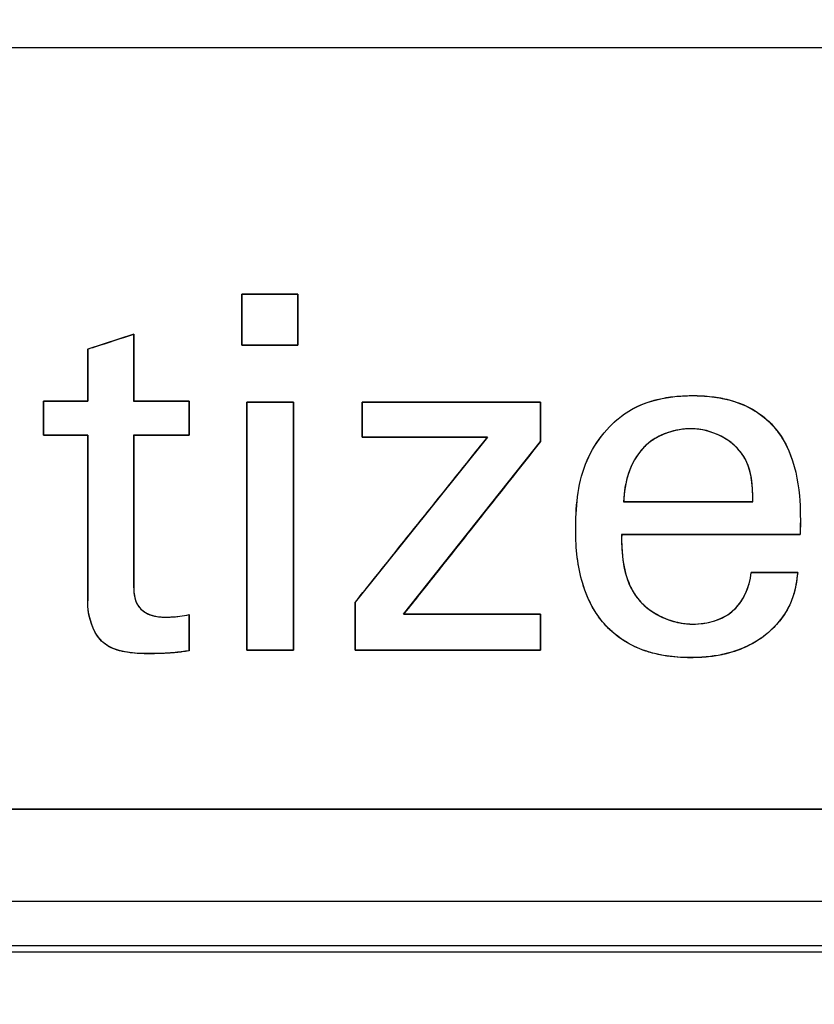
# Model space of a CAD drawing. Header units: inches. Extents: x 0 to 34, y 0 to 22.
# Tile 66 of 73: x 29.816 to 29.994, y 10.682 to 10.904. Entities that reach past the tile are written whole.
import ezdxf

# ---------------------------------------------------------------- set-up
doc = ezdxf.new("R2010")
doc.units = ezdxf.units.IN
doc.header["$LTSCALE"] = 1.87
doc.header["$MEASUREMENT"] = 0
doc.layers.get('0').update_dxf_attribs({"linetype": 'CONTINUOUS'})
doc.layers.add('DATUMCURVES', color=7, linetype='CONTINUOUS')
doc.layers.add('DIMENSIONS', color=7, linetype='CONTINUOUS')
doc.styles.get("Standard").update_dxf_attribs({"font": 'txt', "width": 0.8})
doc.dimstyles.new('DIMSTYLE_1', dxfattribs={"dimtxt": 0.125, "dimasz": 0.18, "dimexe": 0.18, "dimexo": 0.0625, "dimgap": 0.09, "dimtad": 0, "dimtih": 1, "dimtoh": 1, "dimdec": 3, "dimzin": 4, "dimdsep": 46, "dimtxsty": 'STANDARD', "dimblk": '_FILLED', "dimblk1": '_FILLED', "dimblk2": '_FILLED', "dimcen": 0.09, "dimadec": 0, "dimazin": 0, "dimtp": 0.001, "dimtm": 0.001, "dimtfac": 1, "dimtdec": 3, "dimtofl": 0, "dimtmove": 0, "dimatfit": 3, "dimldrblk": '_FILLED', "dimfxl": 1, "dimtolj": 1, "dimtzin": 4, "dimarcsym": 0})

# ---------------------------------------------------------------- blocks, each defined once
blk = doc.blocks.new('_FILLED')
at = {"color": 0, "linetype": 'BYBLOCK'}
blk.add_solid([(0, 0), (-1, 0.1736), (-1, -0.1736)], dxfattribs=at)
blk = doc.blocks.new('*D5')
at = {"layer": 'DIMENSIONS', "color": 2, "linetype": 'CONTINUOUS'}
for p, q in [((31.31045, 11.30172), (31.31045, 11.66172)), ((28.97312, 11.30172), (31.43545, 11.30172)), ((30.1651, 10.55572), (31.43545, 10.55572)), ((31.31045, 10.55572), (31.31045, 10.19572))]:
    blk.add_line(p, q, dxfattribs=at)
at = {"layer": 'DIMENSIONS', "color": 2, "linetype": 'CONTINUOUS', "xscale": 0.18, "yscale": 0.18, "zscale": 0.18}
for p, rotation in [((31.31045, 11.30172), 270), ((31.31045, 10.55572), 90)]:
    blk.add_blockref('_FILLED', p, dxfattribs=dict(at, rotation=rotation))
at = {"layer": 'DIMENSIONS', "color": 2, "linetype": 'CONTINUOUS', "width": 0.8}
for s, p in [('[', (31.22295, 10.8861)), (']', (31.82295, 10.8861)), ('.746', (30.69795, 10.8861)), ('18.95', (31.32295, 10.8861))]:
    blk.add_text(s, height=0.125, dxfattribs=at).set_placement(p)

msp = doc.modelspace()

# ---------------------------------------------------------------- linework, layer by layer
at = {"color": 7, "linetype": 'CONTINUOUS'}
for p, q in [((30.09045, 10.8973), (26.28045, 10.8973)), ((29.87809, 10.8419), (29.86553, 10.8419)), ((29.86553, 10.8419), (29.86553, 10.83046)), ((29.87809, 10.83046), (29.87809, 10.8419)), ((29.8412, 10.8329), (29.83087, 10.82956)), ((29.8412, 10.8179), (29.8412, 10.8329)), ((29.86553, 10.83046), (29.87809, 10.83046)), ((29.83087, 10.82956), (29.83087, 10.8179)), ((29.83087, 10.8179), (29.82096, 10.8179)), ((29.82096, 10.8179), (29.82096, 10.81023)), ((29.85365, 10.8179), (29.8412, 10.8179)), ((29.85365, 10.81023), (29.85365, 10.8179)), ((29.87709, 10.81768), (29.86665, 10.81768)), ((29.86665, 10.81768), (29.86665, 10.76191)), ((29.87709, 10.76191), (29.87709, 10.81768)), ((29.93265, 10.81768), (29.89252, 10.81768)), ((29.89252, 10.81768), (29.89252, 10.80979)), ((29.93265, 10.80878), (29.93265, 10.81768)), ((29.82096, 10.81023), (29.83087, 10.81023)), ((29.83087, 10.81023), (29.83087, 10.773)), ((29.8412, 10.81023), (29.85365, 10.81023)), ((29.8412, 10.77679), (29.8412, 10.81023)), ((29.92074, 10.80979), (29.89098, 10.77268)), ((29.89252, 10.80979), (29.92074, 10.80979)), ((29.90186, 10.77002), (29.93265, 10.80878)), ((29.98031, 10.79523), (29.95131, 10.79523)), ((29.95085, 10.78789), (29.99097, 10.78789)), ((29.99042, 10.77935), (29.97998, 10.77935)), ((29.89098, 10.77268), (29.89098, 10.76191)), ((29.85365, 10.7618), (29.85365, 10.76991)), ((29.93265, 10.77002), (29.90186, 10.77002)), ((29.93265, 10.76191), (29.93265, 10.77002)), ((29.86665, 10.76191), (29.87709, 10.76191)), ((29.89098, 10.76191), (29.93265, 10.76191)), ((28.40995, 10.72622), (30.06545, 10.72622)), ((28.38921, 10.70555), (30.08312, 10.70555)), ((28.38921, 10.69555), (30.07813, 10.69555)), ((30.07965, 10.69403), (28.39921, 10.69403))]:
    msp.add_line(p, q, dxfattribs=at)
for points, knots in [([(29.95762, 10.8179), (29.95838, 10.81813), (29.96042, 10.81864), (29.96346, 10.81904), (29.96721, 10.81917), (29.97046, 10.819), (29.97268, 10.81865), (29.97344, 10.8185)], [0, 0, 0, 0, 0.147696, 0.390002, 0.577573, 0.85373, 1, 1, 1, 1]), ([(29.97344, 10.8185), (29.97396, 10.8184), (29.97664, 10.81778), (29.98106, 10.81598), (29.98562, 10.8119), (29.98938, 10.80553), (29.99107, 10.79724), (29.99104, 10.7908), (29.99097, 10.78789)], [0, 0, 0, 0, 0.040317, 0.211882, 0.361588, 0.503361, 0.775747, 1, 1, 1, 1]), ([(29.94054, 10.78879), (29.94054, 10.79382), (29.94122, 10.8039), (29.94762, 10.81228), (29.95153, 10.81501)], [0, 0, 0, 0, 0.513771, 1, 1, 1, 1]), ([(29.96037, 10.81049), (29.95893, 10.8099), (29.95727, 10.80891), (29.95592, 10.80758), (29.95567, 10.80731)], [0, 0, 0, 0, 0.805942, 1, 1, 1, 1]), ([(29.98031, 10.79523), (29.98038, 10.79871), (29.97982, 10.80733), (29.97096, 10.81168), (29.96653, 10.81168)], [0, 0, 0, 0, 0.439166, 1, 1, 1, 1]), ([(29.97423, 10.76109), (29.97409, 10.76106), (29.97282, 10.76076), (29.97022, 10.76035), (29.96568, 10.76013), (29.96046, 10.76051), (29.95348, 10.76236), (29.94615, 10.7674), (29.94129, 10.77731), (29.94054, 10.78478), (29.94054, 10.78879)], [0, 0, 0, 0, 0.008236, 0.075898, 0.152522, 0.272086, 0.378618, 0.569863, 0.767174, 1, 1, 1, 1]), ([(29.95085, 10.78789), (29.95075, 10.78295), (29.95192, 10.77228), (29.96231, 10.76779), (29.96685, 10.76779)], [0, 0, 0, 0, 0.521098, 1, 1, 1, 1]), ([(29.96685, 10.76779), (29.96992, 10.76779), (29.97679, 10.76945), (29.97962, 10.7761), (29.97998, 10.77935)], [0, 0, 0, 0, 0.484206, 1, 1, 1, 1]), ([(29.8412, 10.77679), (29.8412, 10.77517), (29.84131, 10.7723), (29.84466, 10.76956), (29.84819, 10.76924), (29.85131, 10.76946), (29.85298, 10.76974), (29.85365, 10.76991)], [0, 0, 0, 0, 0.282342, 0.451975, 0.705875, 0.878754, 1, 1, 1, 1]), ([(29.98999, 10.77648), (29.98983, 10.77568), (29.98938, 10.77376), (29.98857, 10.7719), (29.98797, 10.77086), (29.98795, 10.77083)], [0, 0, 0, 0, 0.406981, 0.977654, 1, 1, 1, 1]), ([(29.84497, 10.76112), (29.84133, 10.76112), (29.83305, 10.7615), (29.83087, 10.76968), (29.83087, 10.773)], [0, 0, 0, 0, 0.522801, 1, 1, 1, 1]), ([(29.98795, 10.77083), (29.98729, 10.7697), (29.9858, 10.76775), (29.98296, 10.76499), (29.97914, 10.76262), (29.97598, 10.76152), (29.97423, 10.76109)], [0, 0, 0, 0, 0.226442, 0.422943, 0.687099, 1, 1, 1, 1]), ([(29.85365, 10.7618), (29.85311, 10.7617), (29.85024, 10.76126), (29.84733, 10.76112), (29.84497, 10.76112)], [0, 0, 0, 0, 0.189011, 1, 1, 1, 1])]:
    msp.add_open_spline(points, degree=3, knots=knots, dxfattribs=at)
for points in [[(29.95153, 10.81501), (29.95336, 10.81631), (29.95545, 10.81725), (29.95762, 10.8179)], [(29.96653, 10.81168), (29.96447, 10.81168), (29.96233, 10.81129), (29.96037, 10.81049)], [(29.95567, 10.80731), (29.95274, 10.80417), (29.95138, 10.79948), (29.95131, 10.79523)], [(29.99042, 10.77935), (29.9903, 10.77839), (29.99017, 10.77743), (29.98999, 10.77648)]]:
    msp.add_open_spline(points, degree=3, dxfattribs=at)
at = {"layer": 'DATUMCURVES', "color": 40, "linetype": 'CONTINUOUS'}
for points, knots in [([(26.28045, 10.89731, 3.1355), (26.47889, 10.89731, 3.1355), (27.74889, 10.89731, 3.1355), (29.01889, 10.89731, 3.1355), (30.09045, 10.89731, 3.1355)], [0, 0, 0, 0, 0.15625, 1, 1, 1, 1]), ([(26.28045, 10.89731, 3.1355), (26.47889, 10.89731, 3.1355), (27.74889, 10.89731, 3.1355), (29.01889, 10.89731, 3.1355), (30.09045, 10.89731, 3.1355)], [0, 0, 0, 0, 0.15625, 1, 1, 1, 1]), ([(29.86553, 10.83046, 3.1355), (29.86553, 10.83105, 3.1355), (29.86553, 10.83487, 3.1355), (29.86553, 10.83869, 3.1355), (29.86553, 10.8419, 3.1355)], [0, 0, 0, 0, 0.15625, 1, 1, 1, 1]), ([(29.86553, 10.8419, 3.1355), (29.86618, 10.8419, 3.1355), (29.87037, 10.8419, 3.1355), (29.87456, 10.8419, 3.1355), (29.87809, 10.8419, 3.1355)], [0, 0, 0, 0, 0.15625, 1, 1, 1, 1]), ([(29.86553, 10.83044, 3.1355), (29.86553, 10.83104, 3.1355), (29.86553, 10.83486, 3.1355), (29.86553, 10.83867, 3.1355), (29.86553, 10.84189, 3.1355)], [0, 0, 0, 0, 0.15625, 1, 1, 1, 1]), ([(29.86553, 10.84189, 3.1355), (29.86618, 10.84189, 3.1355), (29.87037, 10.84189, 3.1355), (29.87456, 10.84189, 3.1355), (29.87809, 10.84189, 3.1355)], [0, 0, 0, 0, 0.15625, 1, 1, 1, 1]), ([(29.87809, 10.8419, 3.1355), (29.87809, 10.84131, 3.1355), (29.87809, 10.83749, 3.1355), (29.87809, 10.83368, 3.1355), (29.87809, 10.83046, 3.1355)], [0, 0, 0, 0, 0.15625, 1, 1, 1, 1]), ([(29.87809, 10.84189, 3.1355), (29.87809, 10.84129, 3.1355), (29.87809, 10.83748, 3.1355), (29.87809, 10.83366, 3.1355), (29.87809, 10.83044, 3.1355)], [0, 0, 0, 0, 0.15625, 1, 1, 1, 1]), ([(29.83086, 10.82958, 3.1355), (29.8314, 10.82975, 3.1355), (29.83484, 10.83086, 3.1355), (29.83829, 10.83197, 3.1355), (29.8412, 10.83291, 3.1355)], [0, 0, 0, 0, 0.15625, 1, 1, 1, 1]), ([(29.83086, 10.82956, 3.1355), (29.8314, 10.82974, 3.1355), (29.83484, 10.83085, 3.1355), (29.83829, 10.83196, 3.1355), (29.84119, 10.8329, 3.1355)], [0, 0, 0, 0, 0.15625, 1, 1, 1, 1]), ([(29.84119, 10.8329, 3.1355), (29.84119, 10.83212, 3.1355), (29.84119, 10.82712, 3.1355), (29.84119, 10.82212, 3.1355), (29.84119, 10.8179, 3.1355)], [0, 0, 0, 0, 0.15625, 1, 1, 1, 1]), ([(29.8412, 10.83291, 3.1355), (29.8412, 10.83213, 3.1355), (29.8412, 10.82713, 3.1355), (29.8412, 10.82213, 3.1355), (29.8412, 10.81791, 3.1355)], [0, 0, 0, 0, 0.15625, 1, 1, 1, 1]), ([(29.87809, 10.83046, 3.1355), (29.87743, 10.83046, 3.1355), (29.87325, 10.83046, 3.1355), (29.86906, 10.83046, 3.1355), (29.86553, 10.83046, 3.1355)], [0, 0, 0, 0, 0.15625, 1, 1, 1, 1]), ([(29.87809, 10.83044, 3.1355), (29.87743, 10.83044, 3.1355), (29.87325, 10.83044, 3.1355), (29.86906, 10.83044, 3.1355), (29.86553, 10.83044, 3.1355)], [0, 0, 0, 0, 0.15625, 1, 1, 1, 1]), ([(29.83086, 10.81791, 3.1355), (29.83086, 10.81852, 3.1355), (29.83086, 10.82241, 3.1355), (29.83086, 10.82629, 3.1355), (29.83086, 10.82958, 3.1355)], [0, 0, 0, 0, 0.15625, 1, 1, 1, 1]), ([(29.83086, 10.8179, 3.1355), (29.83086, 10.81851, 3.1355), (29.83086, 10.82239, 3.1355), (29.83086, 10.82628, 3.1355), (29.83086, 10.82956, 3.1355)], [0, 0, 0, 0, 0.15625, 1, 1, 1, 1]), ([(29.95153, 10.81502, 3.1355), (29.95401, 10.81677, 3.1355), (29.9582, 10.81835, 3.1355), (29.96347, 10.81905, 3.1355), (29.96722, 10.81918, 3.1355), (29.97099, 10.81899, 3.1355), (29.97591, 10.8181, 3.1355), (29.98106, 10.81599, 3.1355), (29.98563, 10.81192, 3.1355), (29.98939, 10.80554, 3.1355), (29.99107, 10.79726, 3.1355), (29.99104, 10.79082, 3.1355), (29.99098, 10.78791, 3.1355)], [0, 0, 0, 0, 0.147528, 0.210315, 0.258897, 0.330356, 0.393671, 0.502041, 0.596626, 0.686207, 0.858315, 1, 1, 1, 1]), ([(29.95758, 10.81789, 3.1355), (29.95836, 10.81812, 3.1355), (29.96041, 10.81863, 3.1355), (29.96299, 10.81897, 3.1355), (29.9648, 10.81907, 3.1355), (29.96532, 10.81909, 3.1355)], [0, 0, 0, 0, 0.306401, 0.800093, 1, 1, 1, 1]), ([(29.96532, 10.81909, 3.1355), (29.9658, 10.81911, 3.1355), (29.96774, 10.81914, 3.1355), (29.97045, 10.819, 3.1355), (29.97266, 10.81866, 3.1355), (29.97341, 10.81851, 3.1355)], [0, 0, 0, 0, 0.175587, 0.717403, 1, 1, 1, 1]), ([(29.82097, 10.81025, 3.1355), (29.82097, 10.81065, 3.1355), (29.82097, 10.8132, 3.1355), (29.82097, 10.81576, 3.1355), (29.82097, 10.81791, 3.1355)], [0, 0, 0, 0, 0.15625, 1, 1, 1, 1]), ([(29.82097, 10.81791, 3.1355), (29.82149, 10.81791, 3.1355), (29.82478, 10.81791, 3.1355), (29.82808, 10.81791, 3.1355), (29.83086, 10.81791, 3.1355)], [0, 0, 0, 0, 0.15625, 1, 1, 1, 1]), ([(29.82097, 10.81023, 3.1355), (29.82097, 10.81063, 3.1355), (29.82097, 10.81319, 3.1355), (29.82097, 10.81574, 3.1355), (29.82097, 10.8179, 3.1355)], [0, 0, 0, 0, 0.15625, 1, 1, 1, 1]), ([(29.82097, 10.8179, 3.1355), (29.82149, 10.8179, 3.1355), (29.82478, 10.8179, 3.1355), (29.82808, 10.8179, 3.1355), (29.83086, 10.8179, 3.1355)], [0, 0, 0, 0, 0.15625, 1, 1, 1, 1]), ([(29.84119, 10.8179, 3.1355), (29.84184, 10.8179, 3.1355), (29.84599, 10.8179, 3.1355), (29.85014, 10.8179, 3.1355), (29.85365, 10.8179, 3.1355)], [0, 0, 0, 0, 0.15625, 1, 1, 1, 1]), ([(29.8412, 10.81791, 3.1355), (29.84184, 10.81791, 3.1355), (29.84599, 10.81791, 3.1355), (29.85015, 10.81791, 3.1355), (29.85365, 10.81791, 3.1355)], [0, 0, 0, 0, 0.15625, 1, 1, 1, 1]), ([(29.85365, 10.81791, 3.1355), (29.85365, 10.81751, 3.1355), (29.85365, 10.81496, 3.1355), (29.85365, 10.8124, 3.1355), (29.85365, 10.81025, 3.1355)], [0, 0, 0, 0, 0.15625, 1, 1, 1, 1]), ([(29.85365, 10.8179, 3.1355), (29.85365, 10.8175, 3.1355), (29.85365, 10.81494, 3.1355), (29.85365, 10.81239, 3.1355), (29.85365, 10.81023, 3.1355)], [0, 0, 0, 0, 0.15625, 1, 1, 1, 1]), ([(29.86664, 10.76191, 3.1355), (29.86664, 10.76481, 3.1355), (29.86664, 10.7834, 3.1355), (29.86664, 10.802, 3.1355), (29.86664, 10.81768, 3.1355)], [0, 0, 0, 0, 0.15625, 1, 1, 1, 1]), ([(29.86664, 10.81768, 3.1355), (29.86718, 10.81768, 3.1355), (29.87067, 10.81768, 3.1355), (29.87415, 10.81768, 3.1355), (29.87708, 10.81768, 3.1355)], [0, 0, 0, 0, 0.15625, 1, 1, 1, 1]), ([(29.86664, 10.76189, 3.1355), (29.86664, 10.7648, 3.1355), (29.86664, 10.78339, 3.1355), (29.86664, 10.80198, 3.1355), (29.86664, 10.81767, 3.1355)], [0, 0, 0, 0, 0.15625, 1, 1, 1, 1]), ([(29.86664, 10.81767, 3.1355), (29.86718, 10.81767, 3.1355), (29.87066, 10.81767, 3.1355), (29.87415, 10.81767, 3.1355), (29.87708, 10.81767, 3.1355)], [0, 0, 0, 0, 0.15625, 1, 1, 1, 1]), ([(29.87708, 10.81768, 3.1355), (29.87708, 10.81478, 3.1355), (29.87708, 10.79619, 3.1355), (29.87708, 10.77759, 3.1355), (29.87708, 10.76191, 3.1355)], [0, 0, 0, 0, 0.15625, 1, 1, 1, 1]), ([(29.87708, 10.81767, 3.1355), (29.87708, 10.81476, 3.1355), (29.87708, 10.79617, 3.1355), (29.87708, 10.77758, 3.1355), (29.87708, 10.76189, 3.1355)], [0, 0, 0, 0, 0.15625, 1, 1, 1, 1]), ([(29.89253, 10.81768, 3.1355), (29.89462, 10.81768, 3.1355), (29.90799, 10.81768, 3.1355), (29.92136, 10.81768, 3.1355), (29.93264, 10.81768, 3.1355)], [0, 0, 0, 0, 0.15625, 1, 1, 1, 1]), ([(29.89253, 10.8098, 3.1355), (29.89253, 10.81021, 3.1355), (29.89253, 10.81284, 3.1355), (29.89253, 10.81546, 3.1355), (29.89253, 10.81768, 3.1355)], [0, 0, 0, 0, 0.15625, 1, 1, 1, 1]), ([(29.89253, 10.81767, 3.1355), (29.89462, 10.81767, 3.1355), (29.90799, 10.81767, 3.1355), (29.92136, 10.81767, 3.1355), (29.93264, 10.81767, 3.1355)], [0, 0, 0, 0, 0.15625, 1, 1, 1, 1]), ([(29.89253, 10.80979, 3.1355), (29.89253, 10.8102, 3.1355), (29.89253, 10.81282, 3.1355), (29.89253, 10.81545, 3.1355), (29.89253, 10.81767, 3.1355)], [0, 0, 0, 0, 0.15625, 1, 1, 1, 1]), ([(29.93264, 10.81768, 3.1355), (29.93264, 10.81722, 3.1355), (29.93264, 10.81426, 3.1355), (29.93264, 10.8113, 3.1355), (29.93264, 10.8088, 3.1355)], [0, 0, 0, 0, 0.15625, 1, 1, 1, 1]), ([(29.93264, 10.81767, 3.1355), (29.93264, 10.81721, 3.1355), (29.93264, 10.81425, 3.1355), (29.93264, 10.81129, 3.1355), (29.93264, 10.8088, 3.1355)], [0, 0, 0, 0, 0.15625, 1, 1, 1, 1]), ([(29.97341, 10.81851, 3.1355), (29.97394, 10.8184, 3.1355), (29.97646, 10.81783, 3.1355), (29.9789, 10.81686, 3.1355), (29.98066, 10.8158, 3.1355)], [0, 0, 0, 0, 0.206955, 1, 1, 1, 1]), ([(29.94053, 10.7888, 3.1355), (29.94053, 10.79384, 3.1355), (29.94121, 10.80392, 3.1355), (29.94762, 10.8123, 3.1355), (29.95153, 10.81502, 3.1355)], [0, 0, 0, 0, 0.513667, 1, 1, 1, 1]), ([(29.94053, 10.78879, 3.1355), (29.94053, 10.79383, 3.1355), (29.94121, 10.8039, 3.1355), (29.94762, 10.81229, 3.1355), (29.95153, 10.81501, 3.1355)], [0, 0, 0, 0, 0.513793, 1, 1, 1, 1]), ([(29.98066, 10.8158, 3.1355), (29.98081, 10.81571, 3.1355), (29.98262, 10.81459, 3.1355), (29.98448, 10.81293, 3.1355), (29.98587, 10.81112, 3.1355), (29.98606, 10.81086, 3.1355)], [0, 0, 0, 0, 0.071872, 0.865167, 1, 1, 1, 1]), ([(29.83086, 10.81025, 3.1355), (29.83034, 10.81025, 3.1355), (29.82705, 10.81025, 3.1355), (29.82375, 10.81025, 3.1355), (29.82097, 10.81025, 3.1355)], [0, 0, 0, 0, 0.15625, 1, 1, 1, 1]), ([(29.83086, 10.81023, 3.1355), (29.83034, 10.81023, 3.1355), (29.82705, 10.81023, 3.1355), (29.82375, 10.81023, 3.1355), (29.82097, 10.81023, 3.1355)], [0, 0, 0, 0, 0.15625, 1, 1, 1, 1]), ([(29.83086, 10.77302, 3.1355), (29.83086, 10.77496, 3.1355), (29.83086, 10.78737, 3.1355), (29.83086, 10.79978, 3.1355), (29.83086, 10.81025, 3.1355)], [0, 0, 0, 0, 0.15625, 1, 1, 1, 1]), ([(29.83086, 10.77302, 3.1355), (29.83086, 10.77495, 3.1355), (29.83086, 10.78736, 3.1355), (29.83086, 10.79977, 3.1355), (29.83086, 10.81023, 3.1355)], [0, 0, 0, 0, 0.15625, 1, 1, 1, 1]), ([(29.84119, 10.81023, 3.1355), (29.84119, 10.80849, 3.1355), (29.84119, 10.79734, 3.1355), (29.84119, 10.78619, 3.1355), (29.84119, 10.77679, 3.1355)], [0, 0, 0, 0, 0.15625, 1, 1, 1, 1]), ([(29.85365, 10.81023, 3.1355), (29.853, 10.81023, 3.1355), (29.84885, 10.81023, 3.1355), (29.8447, 10.81023, 3.1355), (29.84119, 10.81023, 3.1355)], [0, 0, 0, 0, 0.15625, 1, 1, 1, 1]), ([(29.8412, 10.81025, 3.1355), (29.8412, 10.80851, 3.1355), (29.8412, 10.79736, 3.1355), (29.8412, 10.78621, 3.1355), (29.8412, 10.7768, 3.1355)], [0, 0, 0, 0, 0.15625, 1, 1, 1, 1]), ([(29.85365, 10.81025, 3.1355), (29.853, 10.81025, 3.1355), (29.84885, 10.81025, 3.1355), (29.8447, 10.81025, 3.1355), (29.8412, 10.81025, 3.1355)], [0, 0, 0, 0, 0.15625, 1, 1, 1, 1]), ([(29.96653, 10.81169, 3.1355), (29.96297, 10.81169, 3.1355), (29.95421, 10.80894, 3.1355), (29.95139, 10.79986, 3.1355), (29.9513, 10.79525, 3.1355)], [0, 0, 0, 0, 0.43591, 1, 1, 1, 1]), ([(29.96043, 10.8105, 3.1355), (29.95897, 10.80991, 3.1355), (29.95729, 10.80892, 3.1355), (29.95593, 10.80759, 3.1355), (29.95569, 10.80732, 3.1355)], [0, 0, 0, 0, 0.810336, 1, 1, 1, 1]), ([(29.98006, 10.80022, 3.1355), (29.9798, 10.80209, 3.1355), (29.978, 10.80823, 3.1355), (29.97097, 10.81169, 3.1355), (29.96653, 10.81169, 3.1355)], [0, 0, 0, 0, 0.293802, 1, 1, 1, 1]), ([(29.98606, 10.81086, 3.1355), (29.98696, 10.80963, 3.1355), (29.98945, 10.8052, 3.1355), (29.99107, 10.79725, 3.1355), (29.99104, 10.79081, 3.1355), (29.99098, 10.78791, 3.1355)], [0, 0, 0, 0, 0.189859, 0.634308, 1, 1, 1, 1]), ([(29.89097, 10.77269, 3.1355), (29.89252, 10.77462, 3.1355), (29.90245, 10.78699, 3.1355), (29.91237, 10.79936, 3.1355), (29.92074, 10.8098, 3.1355)], [0, 0, 0, 0, 0.15625, 1, 1, 1, 1]), ([(29.92074, 10.8098, 3.1355), (29.91928, 10.8098, 3.1355), (29.90987, 10.8098, 3.1355), (29.90047, 10.8098, 3.1355), (29.89253, 10.8098, 3.1355)], [0, 0, 0, 0, 0.15625, 1, 1, 1, 1]), ([(29.92074, 10.80979, 3.1355), (29.91927, 10.80979, 3.1355), (29.90987, 10.80979, 3.1355), (29.90047, 10.80979, 3.1355), (29.89253, 10.80979, 3.1355)], [0, 0, 0, 0, 0.15625, 1, 1, 1, 1]), ([(29.93264, 10.8088, 3.1355), (29.93104, 10.80678, 3.1355), (29.92352, 10.7973, 3.1355), (29.91599, 10.78782, 3.1355), (29.91008, 10.78037, 3.1355)], [0, 0, 0, 0, 0.213111, 1, 1, 1, 1]), ([(29.93264, 10.8088, 3.1355), (29.93104, 10.80678, 3.1355), (29.92595, 10.80036, 3.1355), (29.92086, 10.79395, 3.1355), (29.91737, 10.78955, 3.1355)], [0, 0, 0, 0, 0.315004, 1, 1, 1, 1]), ([(29.97877, 10.80458, 3.1355), (29.97863, 10.80488, 3.1355), (29.97789, 10.8062, 3.1355), (29.97686, 10.80736, 3.1355), (29.97592, 10.80816, 3.1355)], [0, 0, 0, 0, 0.219885, 1, 1, 1, 1]), ([(29.9513, 10.79525, 3.1355), (29.95281, 10.79525, 3.1355), (29.96248, 10.79525, 3.1355), (29.97215, 10.79525, 3.1355), (29.9803, 10.79525, 3.1355)], [0, 0, 0, 0, 0.15625, 1, 1, 1, 1]), ([(29.9513, 10.79523, 3.1355), (29.95281, 10.79523, 3.1355), (29.96248, 10.79523, 3.1355), (29.97214, 10.79523, 3.1355), (29.9803, 10.79523, 3.1355)], [0, 0, 0, 0, 0.15625, 1, 1, 1, 1]), ([(29.89097, 10.77268, 3.1355), (29.89252, 10.77461, 3.1355), (29.89793, 10.78135, 3.1355), (29.90333, 10.78808, 3.1355), (29.90718, 10.79288, 3.1355)], [0, 0, 0, 0, 0.286934, 1, 1, 1, 1]), ([(29.94462, 10.77106, 3.1355), (29.94355, 10.77288, 3.1355), (29.94115, 10.77863, 3.1355), (29.94053, 10.7848, 3.1355), (29.94053, 10.7888, 3.1355)], [0, 0, 0, 0, 0.343723, 1, 1, 1, 1]), ([(29.94986, 10.76512, 3.1355), (29.94878, 10.76594, 3.1355), (29.94526, 10.76921, 3.1355), (29.94128, 10.77731, 3.1355), (29.94053, 10.78478, 3.1355), (29.94053, 10.78879, 3.1355)], [0, 0, 0, 0, 0.153807, 0.541811, 1, 1, 1, 1]), ([(29.99098, 10.78791, 3.1355), (29.98889, 10.78791, 3.1355), (29.97551, 10.78791, 3.1355), (29.96214, 10.78791, 3.1355), (29.95085, 10.78791, 3.1355)], [0, 0, 0, 0, 0.15625, 1, 1, 1, 1]), ([(29.99098, 10.78791, 3.1355), (29.98889, 10.78791, 3.1355), (29.97551, 10.78791, 3.1355), (29.96214, 10.78791, 3.1355), (29.95086, 10.78791, 3.1355)], [0, 0, 0, 0, 0.15625, 1, 1, 1, 1]), ([(29.97998, 10.77935, 3.1355), (29.98052, 10.77935, 3.1355), (29.984, 10.77935, 3.1355), (29.98748, 10.77935, 3.1355), (29.99042, 10.77935, 3.1355)], [0, 0, 0, 0, 0.15625, 1, 1, 1, 1]), ([(29.97998, 10.77934, 3.1355), (29.98052, 10.77934, 3.1355), (29.984, 10.77934, 3.1355), (29.98748, 10.77934, 3.1355), (29.99042, 10.77934, 3.1355)], [0, 0, 0, 0, 0.15625, 1, 1, 1, 1]), ([(29.99042, 10.77934, 3.1355), (29.9902, 10.77757, 3.1355), (29.98977, 10.77465, 3.1355), (29.98805, 10.77069, 3.1355), (29.98585, 10.76777, 3.1355), (29.98376, 10.76576, 3.1355), (29.98253, 10.76484, 3.1355), (29.98219, 10.7646, 3.1355)], [0, 0, 0, 0, 0.306128, 0.503639, 0.735496, 0.929386, 1, 1, 1, 1]), ([(29.99042, 10.77935, 3.1355), (29.9902, 10.77758, 3.1355), (29.98977, 10.77466, 3.1355), (29.98857, 10.77191, 3.1355), (29.98798, 10.77088, 3.1355), (29.98796, 10.77084, 3.1355)], [0, 0, 0, 0, 0.599247, 0.985874, 1, 1, 1, 1]), ([(29.84119, 10.77679, 3.1355), (29.84119, 10.77517, 3.1355), (29.84129, 10.77275, 3.1355), (29.84284, 10.77112, 3.1355), (29.84331, 10.77076, 3.1355)], [0, 0, 0, 0, 0.736069, 1, 1, 1, 1]), ([(29.95305, 10.77575, 3.1355), (29.95345, 10.77496, 3.1355), (29.95442, 10.77344, 3.1355), (29.95572, 10.77214, 3.1355), (29.95645, 10.77154, 3.1355)], [0, 0, 0, 0, 0.491279, 1, 1, 1, 1]), ([(29.95305, 10.77572, 3.1355), (29.95346, 10.77494, 3.1355), (29.95443, 10.77342, 3.1355), (29.95574, 10.77211, 3.1355), (29.95647, 10.77151, 3.1355)], [0, 0, 0, 0, 0.486401, 1, 1, 1, 1]), ([(29.83602, 10.76254, 3.1355), (29.83541, 10.76284, 3.1355), (29.83212, 10.76496, 3.1355), (29.83086, 10.76969, 3.1355), (29.83086, 10.77302, 3.1355)], [0, 0, 0, 0, 0.172603, 1, 1, 1, 1]), ([(29.84155, 10.77334, 3.1355), (29.84168, 10.77288, 3.1355), (29.84209, 10.77191, 3.1355), (29.84284, 10.77112, 3.1355), (29.84331, 10.77076, 3.1355)], [0, 0, 0, 0, 0.454827, 1, 1, 1, 1]), ([(29.89097, 10.76191, 3.1355), (29.89097, 10.76247, 3.1355), (29.89097, 10.76606, 3.1355), (29.89097, 10.76966, 3.1355), (29.89097, 10.77269, 3.1355)], [0, 0, 0, 0, 0.15625, 1, 1, 1, 1]), ([(29.89097, 10.76189, 3.1355), (29.89097, 10.76246, 3.1355), (29.89097, 10.76605, 3.1355), (29.89097, 10.76964, 3.1355), (29.89097, 10.77268, 3.1355)], [0, 0, 0, 0, 0.15625, 1, 1, 1, 1]), ([(29.96686, 10.76778, 3.1355), (29.96992, 10.76778, 3.1355), (29.97498, 10.76901, 3.1355), (29.97784, 10.77293, 3.1355), (29.97856, 10.77442, 3.1355)], [0, 0, 0, 0, 0.657833, 1, 1, 1, 1]), ([(29.84331, 10.77076, 3.1355), (29.84363, 10.77052, 3.1355), (29.84454, 10.76996, 3.1355), (29.84555, 10.76966, 3.1355), (29.84618, 10.76954, 3.1355)], [0, 0, 0, 0, 0.380736, 1, 1, 1, 1]), ([(29.84331, 10.77076, 3.1355), (29.84363, 10.77051, 3.1355), (29.84454, 10.76995, 3.1355), (29.84555, 10.76965, 3.1355), (29.84619, 10.76954, 3.1355)], [0, 0, 0, 0, 0.378664, 1, 1, 1, 1]), ([(29.94989, 10.76511, 3.1355), (29.9488, 10.76594, 3.1355), (29.94682, 10.76776, 3.1355), (29.94528, 10.76994, 3.1355), (29.94462, 10.77106, 3.1355)], [0, 0, 0, 0, 0.511346, 1, 1, 1, 1]), ([(29.97183, 10.76855, 3.1355), (29.97322, 10.769, 3.1355), (29.97459, 10.7697, 3.1355), (29.97574, 10.77068, 3.1355), (29.9758, 10.77073, 3.1355)], [0, 0, 0, 0, 0.949057, 1, 1, 1, 1]), ([(29.98796, 10.77084, 3.1355), (29.9873, 10.76971, 3.1355), (29.98582, 10.76775, 3.1355), (29.98377, 10.76577, 3.1355), (29.98253, 10.76485, 3.1355), (29.9822, 10.76462, 3.1355)], [0, 0, 0, 0, 0.459535, 0.856829, 1, 1, 1, 1]), ([(29.84618, 10.76954, 3.1355), (29.84699, 10.76939, 3.1355), (29.84815, 10.76933, 3.1355), (29.84928, 10.76936, 3.1355), (29.8496, 10.76938, 3.1355)], [0, 0, 0, 0, 0.718625, 1, 1, 1, 1]), ([(29.84619, 10.76954, 3.1355), (29.84699, 10.76939, 3.1355), (29.84816, 10.76933, 3.1355), (29.8493, 10.76936, 3.1355), (29.84963, 10.76938, 3.1355)], [0, 0, 0, 0, 0.710912, 1, 1, 1, 1]), ([(29.8496, 10.76938, 3.1355), (29.85027, 10.76941, 3.1355), (29.85162, 10.76953, 3.1355), (29.85297, 10.76975, 3.1355), (29.85365, 10.76991, 3.1355)], [0, 0, 0, 0, 0.492019, 1, 1, 1, 1]), ([(29.84963, 10.76938, 3.1355), (29.85029, 10.76941, 3.1355), (29.85163, 10.76952, 3.1355), (29.85297, 10.76973, 3.1355), (29.85365, 10.7699, 3.1355)], [0, 0, 0, 0, 0.487901, 1, 1, 1, 1]), ([(29.85365, 10.76991, 3.1355), (29.85365, 10.76949, 3.1355), (29.85365, 10.76678, 3.1355), (29.85365, 10.76408, 3.1355), (29.85365, 10.7618, 3.1355)], [0, 0, 0, 0, 0.15625, 1, 1, 1, 1]), ([(29.85365, 10.7699, 3.1355), (29.85365, 10.76947, 3.1355), (29.85365, 10.76677, 3.1355), (29.85365, 10.76407, 3.1355), (29.85365, 10.76179, 3.1355)], [0, 0, 0, 0, 0.15625, 1, 1, 1, 1]), ([(29.90186, 10.77002, 3.1355), (29.90347, 10.77002, 3.1355), (29.91373, 10.77002, 3.1355), (29.92398, 10.77002, 3.1355), (29.93264, 10.77002, 3.1355)], [0, 0, 0, 0, 0.15625, 1, 1, 1, 1]), ([(29.90186, 10.77, 3.1355), (29.90347, 10.77, 3.1355), (29.91373, 10.77, 3.1355), (29.92398, 10.77, 3.1355), (29.93264, 10.77, 3.1355)], [0, 0, 0, 0, 0.15625, 1, 1, 1, 1]), ([(29.93264, 10.77002, 3.1355), (29.93264, 10.7696, 3.1355), (29.93264, 10.76689, 3.1355), (29.93264, 10.76419, 3.1355), (29.93264, 10.76191, 3.1355)], [0, 0, 0, 0, 0.15625, 1, 1, 1, 1]), ([(29.93264, 10.77, 3.1355), (29.93264, 10.76958, 3.1355), (29.93264, 10.76688, 3.1355), (29.93264, 10.76417, 3.1355), (29.93264, 10.76189, 3.1355)], [0, 0, 0, 0, 0.15625, 1, 1, 1, 1]), ([(29.83608, 10.76252, 3.1355), (29.83545, 10.76283, 3.1355), (29.83434, 10.76354, 3.1355), (29.83346, 10.76454, 3.1355), (29.83309, 10.76505, 3.1355)], [0, 0, 0, 0, 0.531153, 1, 1, 1, 1]), ([(29.95699, 10.7615, 3.1355), (29.95631, 10.76171, 3.1355), (29.95379, 10.76259, 3.1355), (29.95142, 10.76393, 3.1355), (29.94986, 10.76512, 3.1355)], [0, 0, 0, 0, 0.26899, 1, 1, 1, 1]), ([(29.95702, 10.7615, 3.1355), (29.95632, 10.76171, 3.1355), (29.9538, 10.76258, 3.1355), (29.95144, 10.76392, 3.1355), (29.94989, 10.76511, 3.1355)], [0, 0, 0, 0, 0.271889, 1, 1, 1, 1]), ([(29.9822, 10.76462, 3.1355), (29.98129, 10.76398, 3.1355), (29.97879, 10.76252, 3.1355), (29.97605, 10.76156, 3.1355), (29.97433, 10.76114, 3.1355)], [0, 0, 0, 0, 0.386891, 1, 1, 1, 1]), ([(29.98219, 10.7646, 3.1355), (29.98128, 10.76397, 3.1355), (29.97878, 10.76251, 3.1355), (29.97604, 10.76155, 3.1355), (29.97433, 10.76113, 3.1355)], [0, 0, 0, 0, 0.385725, 1, 1, 1, 1]), ([(29.85365, 10.76179, 3.1355), (29.85311, 10.76169, 3.1355), (29.85223, 10.76156, 3.1355), (29.85135, 10.76146, 3.1355), (29.85101, 10.76143, 3.1355)], [0, 0, 0, 0, 0.61774, 1, 1, 1, 1]), ([(29.85365, 10.7618, 3.1355), (29.85311, 10.7617, 3.1355), (29.85232, 10.76159, 3.1355), (29.85152, 10.76149, 3.1355), (29.85127, 10.76146, 3.1355)], [0, 0, 0, 0, 0.685303, 1, 1, 1, 1]), ([(29.87708, 10.76191, 3.1355), (29.87654, 10.76191, 3.1355), (29.87306, 10.76191, 3.1355), (29.86958, 10.76191, 3.1355), (29.86664, 10.76191, 3.1355)], [0, 0, 0, 0, 0.15625, 1, 1, 1, 1]), ([(29.87708, 10.76189, 3.1355), (29.87654, 10.76189, 3.1355), (29.87306, 10.76189, 3.1355), (29.86958, 10.76189, 3.1355), (29.86664, 10.76189, 3.1355)], [0, 0, 0, 0, 0.15625, 1, 1, 1, 1]), ([(29.93264, 10.76191, 3.1355), (29.93047, 10.76191, 3.1355), (29.91658, 10.76191, 3.1355), (29.90269, 10.76191, 3.1355), (29.89097, 10.76191, 3.1355)], [0, 0, 0, 0, 0.15625, 1, 1, 1, 1]), ([(29.93264, 10.76189, 3.1355), (29.93047, 10.76189, 3.1355), (29.91658, 10.76189, 3.1355), (29.90269, 10.76189, 3.1355), (29.89097, 10.76189, 3.1355)], [0, 0, 0, 0, 0.15625, 1, 1, 1, 1]), ([(29.96544, 10.76025, 3.1355), (29.9637, 10.76029, 3.1355), (29.96085, 10.76054, 3.1355), (29.95807, 10.76118, 3.1355), (29.95699, 10.7615, 3.1355)], [0, 0, 0, 0, 0.608003, 1, 1, 1, 1]), ([(29.96545, 10.76025, 3.1355), (29.96371, 10.76029, 3.1355), (29.96086, 10.76055, 3.1355), (29.95808, 10.76118, 3.1355), (29.95702, 10.7615, 3.1355)], [0, 0, 0, 0, 0.610013, 1, 1, 1, 1]), ([(29.97433, 10.76113, 3.1355), (29.97415, 10.76109, 3.1355), (29.97285, 10.76078, 3.1355), (29.97022, 10.76036, 3.1355), (29.96741, 10.76022, 3.1355), (29.96576, 10.76024, 3.1355), (29.96544, 10.76025, 3.1355)], [0, 0, 0, 0, 0.059293, 0.449572, 0.891434, 1, 1, 1, 1]), ([(29.97433, 10.76114, 3.1355), (29.97416, 10.76109, 3.1355), (29.97285, 10.76079, 3.1355), (29.97022, 10.76036, 3.1355), (29.96741, 10.76023, 3.1355), (29.96577, 10.76024, 3.1355), (29.96545, 10.76025, 3.1355)], [0, 0, 0, 0, 0.059967, 0.450517, 0.892682, 1, 1, 1, 1]), ([(30.06544, 10.72622, 3.1355), (29.97922, 10.72622, 3.1355), (29.42739, 10.72622, 3.1355), (28.87556, 10.72622, 3.1355), (28.40995, 10.72622, 3.1355)], [0, 0, 0, 0, 0.15625, 1, 1, 1, 1]), ([(28.40995, 10.72622, 3.1355), (28.49617, 10.72622, 3.1355), (29.048, 10.72622, 3.1355), (29.59983, 10.72622, 3.1355), (30.06544, 10.72622, 3.1355)], [0, 0, 0, 0, 0.15625, 1, 1, 1, 1]), ([(30.06544, 10.72622, 3.1355), (29.97921, 10.72622, 3.1355), (29.42738, 10.72622, 3.1355), (28.87555, 10.72622, 3.1355), (28.40995, 10.72622, 3.1355)], [0, 0, 0, 0, 0.15625, 1, 1, 1, 1]), ([(28.40995, 10.72622, 3.1355), (28.49617, 10.72622, 3.1355), (29.048, 10.72622, 3.1355), (29.59983, 10.72622, 3.1355), (30.06544, 10.72622, 3.1355)], [0, 0, 0, 0, 0.15625, 1, 1, 1, 1])]:
    msp.add_open_spline(points, degree=3, knots=knots, dxfattribs=at)
for points in [[(29.95153, 10.81501, 3.1355), (29.95335, 10.8163, 3.1355), (29.95543, 10.81724, 3.1355), (29.95758, 10.81789, 3.1355)], [(29.96653, 10.81167, 3.1355), (29.9645, 10.81167, 3.1355), (29.96237, 10.81128, 3.1355), (29.96043, 10.8105, 3.1355)], [(29.97154, 10.81071, 3.1355), (29.96991, 10.81133, 3.1355), (29.96818, 10.81167, 3.1355), (29.96653, 10.81167, 3.1355)], [(29.97592, 10.80816, 3.1355), (29.97465, 10.80924, 3.1355), (29.97314, 10.81011, 3.1355), (29.97154, 10.81071, 3.1355)], [(29.90718, 10.79288, 3.1355), (29.9117, 10.79852, 3.1355), (29.91622, 10.80415, 3.1355), (29.92074, 10.80979, 3.1355)], [(29.95569, 10.80732, 3.1355), (29.95274, 10.80418, 3.1355), (29.95138, 10.79949, 3.1355), (29.9513, 10.79523, 3.1355)], [(29.98007, 10.80018, 3.1355), (29.97985, 10.80172, 3.1355), (29.97945, 10.80322, 3.1355), (29.97877, 10.80458, 3.1355)], [(29.9803, 10.79525, 3.1355), (29.98033, 10.79687, 3.1355), (29.9803, 10.79857, 3.1355), (29.98006, 10.80022, 3.1355)], [(29.9803, 10.79523, 3.1355), (29.98033, 10.79685, 3.1355), (29.9803, 10.79854, 3.1355), (29.98007, 10.80018, 3.1355)], [(29.91737, 10.78955, 3.1355), (29.9122, 10.78304, 3.1355), (29.90703, 10.77652, 3.1355), (29.90186, 10.77, 3.1355)], [(29.95085, 10.78791, 3.1355), (29.95081, 10.78579, 3.1355), (29.9509, 10.78356, 3.1355), (29.95126, 10.7814, 3.1355)], [(29.95086, 10.78791, 3.1355), (29.95082, 10.7858, 3.1355), (29.9509, 10.78358, 3.1355), (29.95126, 10.78142, 3.1355)], [(29.95126, 10.78142, 3.1355), (29.95159, 10.77943, 3.1355), (29.95215, 10.77749, 3.1355), (29.95305, 10.77575, 3.1355)], [(29.95126, 10.7814, 3.1355), (29.95159, 10.77941, 3.1355), (29.95215, 10.77747, 3.1355), (29.95305, 10.77572, 3.1355)], [(29.91008, 10.78037, 3.1355), (29.90734, 10.77692, 3.1355), (29.9046, 10.77347, 3.1355), (29.90186, 10.77002, 3.1355)], [(29.97855, 10.77439, 3.1355), (29.97931, 10.77596, 3.1355), (29.97979, 10.77768, 3.1355), (29.97998, 10.77935, 3.1355)], [(29.97856, 10.77442, 3.1355), (29.97932, 10.77597, 3.1355), (29.97979, 10.77768, 3.1355), (29.97998, 10.77934, 3.1355)], [(29.8412, 10.7768, 3.1355), (29.8412, 10.77566, 3.1355), (29.84123, 10.77444, 3.1355), (29.84155, 10.77334, 3.1355)], [(29.83309, 10.76505, 3.1355), (29.83154, 10.76725, 3.1355), (29.83086, 10.77032, 3.1355), (29.83086, 10.77302, 3.1355)], [(29.9758, 10.77073, 3.1355), (29.97694, 10.77172, 3.1355), (29.97786, 10.773, 3.1355), (29.97855, 10.77439, 3.1355)], [(29.95645, 10.77154, 3.1355), (29.95786, 10.77038, 3.1355), (29.95951, 10.76946, 3.1355), (29.96126, 10.76882, 3.1355)], [(29.95647, 10.77151, 3.1355), (29.95935, 10.76915, 3.1355), (29.96324, 10.76778, 3.1355), (29.96686, 10.76778, 3.1355)], [(29.96126, 10.76882, 3.1355), (29.96308, 10.76815, 3.1355), (29.96501, 10.76779, 3.1355), (29.96686, 10.76779, 3.1355)], [(29.96686, 10.76779, 3.1355), (29.9685, 10.76779, 3.1355), (29.97022, 10.76803, 3.1355), (29.97183, 10.76855, 3.1355)], [(29.84021, 10.76137, 3.1355), (29.83872, 10.76157, 3.1355), (29.83728, 10.76192, 3.1355), (29.83602, 10.76254, 3.1355)], [(29.84038, 10.76136, 3.1355), (29.83886, 10.76155, 3.1355), (29.83737, 10.76189, 3.1355), (29.83608, 10.76252, 3.1355)], [(29.84498, 10.76112, 3.1355), (29.84345, 10.76112, 3.1355), (29.8418, 10.76116, 3.1355), (29.84021, 10.76137, 3.1355)], [(29.84498, 10.76114, 3.1355), (29.84351, 10.76114, 3.1355), (29.84192, 10.76117, 3.1355), (29.84038, 10.76136, 3.1355)], [(29.85101, 10.76143, 3.1355), (29.85006, 10.76132, 3.1355), (29.8491, 10.76125, 3.1355), (29.84814, 10.7612, 3.1355)], [(29.85031, 10.76136, 3.1355), (29.84976, 10.76131, 3.1355), (29.84921, 10.76127, 3.1355), (29.84866, 10.76124, 3.1355)], [(29.85127, 10.76146, 3.1355), (29.85095, 10.76143, 3.1355), (29.85063, 10.76139, 3.1355), (29.85031, 10.76136, 3.1355)], [(29.84814, 10.7612, 3.1355), (29.84709, 10.76115, 3.1355), (29.84603, 10.76112, 3.1355), (29.84498, 10.76112, 3.1355)], [(29.84591, 10.76114, 3.1355), (29.8456, 10.76114, 3.1355), (29.84529, 10.76114, 3.1355), (29.84498, 10.76114, 3.1355)], [(29.84713, 10.76117, 3.1355), (29.84672, 10.76116, 3.1355), (29.84632, 10.76115, 3.1355), (29.84591, 10.76114, 3.1355)], [(29.84866, 10.76124, 3.1355), (29.84815, 10.76121, 3.1355), (29.84764, 10.76119, 3.1355), (29.84713, 10.76117, 3.1355)]]:
    msp.add_open_spline(points, degree=3, dxfattribs=at)

# ---------------------------------------------------------------- dimensions: what is measured, and where the dimension line sits
at = {"layer": 'DIMENSIONS', "color": 2, "linetype": 'CONTINUOUS'}
dim = msp.add_linear_dim(base=(31.31045, 10.55572), p1=(28.97312, 11.30172), p2=(30.1651, 10.55572), angle=270, dimstyle='DIMSTYLE_1', dxfattribs=at)
dim.commit()
dim.dimension.update_dxf_attribs({"geometry": '*D5', "text_midpoint": (31.31045, 10.9486), "dimtype": 160})

doc.saveas('drawing.dxf')
